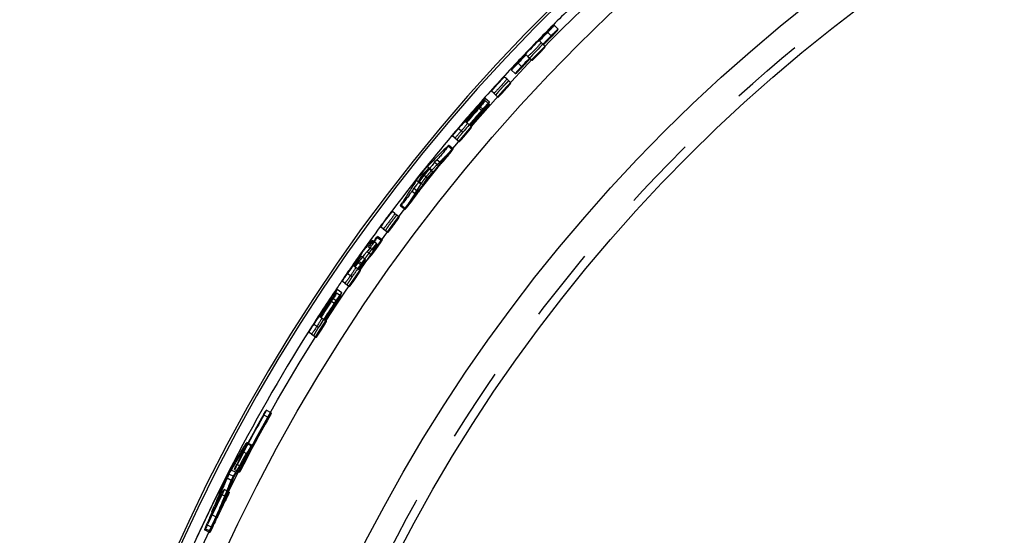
# Model space of a CAD drawing. Header units: millimetres. Extents: x 337 to 663, y 333 to 667.
# Tile 3 of 6: x 342 to 429, y 561 to 607. Entities that reach past the tile are written whole.
import ezdxf

# ---------------------------------------------------------------- set-up
doc = ezdxf.new("R2010")
doc.units = ezdxf.units.MM
doc.header["$LTSCALE"] = 65.185185
doc.linetypes.add('HIDDEN', pattern=[0.2, 0.1, -0.1])
doc.layers.add('KONST.EL_MIT_GEO', color=7, linetype='CONTINUOUS')

msp = doc.modelspace()

# ---------------------------------------------------------------- linework, layer by layer
at = {"layer": 'KONST.EL_MIT_GEO', "color": 8, "linetype": 'HIDDEN'}
for p, q in [((389.349, 605.962), (388.997, 606.313)), ((388.43, 605.689), (388.785, 605.339)), ((387.863, 604.801), (388.22, 604.454)), ((386.689, 603.58), (387.049, 603.237)), ((385.823, 602.979), (386.186, 602.638)), ((385.221, 602.389), (385.586, 602.049)), ((384.827, 601.591), (385.194, 601.253)), ((383.687, 600.337), (384.058, 600.004)), ((382.399, 599.215), (382.774, 598.885)), ((383.302, 599.539), (382.929, 599.871)), ((383.309, 599.356), (382.936, 599.688)), ((382.407, 599.032), (382.781, 598.702)), ((381.239, 597.801), (381.199, 597.835)), ((381.363, 597.694), (381.741, 597.369)), ((380.814, 597.049), (380.971, 596.915)), ((379.664, 595.708), (380.048, 595.389)), ((380.105, 595.434), (379.721, 595.753)), ((380.265, 596.404), (380.647, 596.082)), ((380.048, 595.389), (379.847, 595.19)), ((378.486, 594.274), (378.874, 593.96)), ((378.702, 594.492), (379.09, 594.177)), ((378.874, 593.96), (379.09, 594.177)), ((377.454, 593.222), (377.845, 592.911)), ((377.791, 593.568), (377.622, 593.395)), ((377.96, 593.74), (377.791, 593.568)), ((378.018, 593.694), (378.35, 593.428)), ((378.053, 593.736), (378.245, 593.582)), ((378.444, 593.784), (378.245, 593.582)), ((377.088, 592.522), (377.28, 592.37)), ((377.122, 592.565), (377.454, 592.303)), ((377.28, 592.37), (377.128, 592.131)), ((376.497, 591.72), (376.891, 591.413)), ((376.66, 591.98), (377.054, 591.672)), ((376.824, 591.652), (376.673, 591.411)), ((376.976, 591.891), (376.824, 591.652)), ((376.891, 591.413), (377.054, 591.672)), ((377.128, 592.131), (376.976, 591.891)), ((375.527, 590.509), (375.925, 590.207)), ((376.223, 590.689), (375.925, 590.207)), ((374.985, 589.768), (375.384, 589.468)), ((375.496, 590.444), (375.894, 590.141)), ((373.973, 588.409), (374.376, 588.113)), ((373.4, 587.096), (372.995, 587.388)), ((373.291, 587.53), (373.414, 587.67)), ((373.414, 587.67), (373.818, 587.376)), ((373.877, 587.431), (373.473, 587.724)), ((372.543, 586.405), (372.95, 586.116)), ((372.788, 586.747), (373.083, 586.536)), ((373.164, 586.629), (373.083, 586.536)), ((371.583, 585.575), (371.686, 585.502)), ((371.747, 585.46), (372.095, 585.216)), ((371.81, 585.55), (372.219, 585.263)), ((372.416, 585.718), (372.091, 585.947)), ((371.418, 585.117), (371.375, 585.147)), ((371.552, 585.024), (371.962, 584.739)), ((370.592, 583.628), (371.006, 583.347)), ((371.101, 584.306), (371.243, 584.209)), ((370.267, 582.48), (369.852, 582.757)), ((370.319, 582.784), (369.905, 583.063)), ((369.417, 582.036), (369.834, 581.76)), ((369.468, 582.341), (369.884, 582.065)), ((368.428, 580.657), (368.384, 580.685)), ((368.565, 580.568), (368.985, 580.297)), ((368.139, 579.835), (368.284, 579.743)), ((367.654, 579.14), (368.077, 578.874)), ((364.118, 572.208), (363.684, 572.452)), ((363.898, 571.77), (363.425, 572.034)), ((361.77, 569.281), (361.927, 569.538)), ((362.366, 569.303), (361.927, 569.538)), ((362.42, 569.376), (361.981, 569.612)), ((362.054, 568.791), (362.21, 569.047)), ((362.21, 569.047), (362.366, 569.303)), ((361.434, 567.761), (361.588, 568.019)), ((362.019, 568.594), (361.578, 568.827)), ((361.588, 568.019), (361.898, 568.534)), ((361.898, 568.534), (362.054, 568.791)), ((360.974, 566.986), (360.595, 567.18)), ((360.878, 567.237), (361.32, 567.01)), ((361.563, 567.435), (361.083, 567.684)), ((360.609, 566.27), (360.23, 566.463)), ((360.834, 566.606), (360.391, 566.832)), ((360.395, 565.776), (360.609, 566.27)), ((360.427, 565.247), (359.982, 565.469)), ((360.229, 564.799), (359.744, 565.039)), ((359.042, 563.658), (358.879, 563.26)), ((359.207, 564.057), (359.042, 563.658)), ((359.327, 563.045), (358.879, 563.26)), ((359.262, 563.076), (359.351, 563.294)), ((358.266, 561.914), (358.716, 561.704)), ((358.745, 561.797), (358.295, 562.007)), ((358.944, 562.139), (358.495, 562.351)), ((358.745, 561.797), (358.945, 562.296))]:
    msp.add_line(p, q, dxfattribs=at)
at = {"layer": 'KONST.EL_MIT_GEO', "color": 7, "linetype": 'Continuous'}
for p, q in [((388.378, 605.741), (388.43, 605.689)), ((387.863, 604.801), (387.708, 604.951)), ((386.689, 603.58), (386.532, 603.729)), ((385.769, 603.03), (385.823, 602.979)), ((384.827, 601.591), (384.641, 601.762)), ((383.687, 600.337), (383.499, 600.507)), ((382.343, 599.264), (382.399, 599.215)), ((382.351, 599.081), (382.407, 599.032)), ((381.363, 597.694), (381.239, 597.801)), ((380.265, 596.404), (380.072, 596.566)), ((380.591, 597.238), (380.814, 597.049)), ((379.462, 595.508), (379.664, 595.708)), ((378.656, 594.705), (378.857, 594.906)), ((377.855, 593.895), (378.055, 594.098)), ((378.702, 594.492), (378.486, 594.274)), ((377.538, 593.308), (377.454, 593.222)), ((377.622, 593.395), (377.538, 593.308)), ((377.855, 593.895), (378.053, 593.736)), ((377.96, 593.74), (378.018, 593.694)), ((376.735, 592.439), (376.888, 592.68)), ((376.888, 592.68), (377.088, 592.522)), ((377.062, 592.612), (377.122, 592.565)), ((376.66, 591.98), (376.497, 591.72)), ((375.527, 590.509), (375.677, 590.752)), ((374.985, 589.768), (374.782, 589.92)), ((373.973, 588.409), (373.77, 588.559)), ((372.543, 586.405), (372.298, 586.121)), ((372.677, 586.826), (372.788, 586.747)), ((371.686, 585.502), (371.747, 585.46)), ((372.091, 585.947), (372.008, 586.006)), ((370.831, 584.491), (371.101, 584.306)), ((371.418, 585.117), (371.552, 585.024)), ((370.592, 583.628), (370.383, 583.77)), ((369.356, 582.076), (369.417, 582.036)), ((369.406, 582.382), (369.468, 582.341)), ((368.428, 580.657), (368.565, 580.568)), ((367.654, 579.14), (367.44, 579.275)), ((367.863, 580.011), (368.139, 579.835)), ((361.458, 568.766), (361.77, 569.281)), ((360.838, 567.732), (360.992, 567.991)), ((360.992, 567.991), (361.302, 568.508)), ((361.312, 568.385), (361.179, 568.164)), ((361.302, 568.508), (361.458, 568.766)), ((361.578, 568.827), (361.312, 568.385)), ((360.652, 567.277), (360.522, 567.055)), ((360.531, 567.213), (360.838, 567.732)), ((360.595, 567.18), (360.531, 567.213)), ((359.951, 565.999), (360.165, 566.495)), ((360.23, 566.463), (360.165, 566.495)), ((360.522, 567.055), (360.391, 566.832)), ((359.877, 565.645), (359.708, 565.249)), ((359.738, 565.503), (359.763, 565.563)), ((359.763, 565.563), (359.951, 565.999)), ((359.54, 564.852), (359.373, 564.454)), ((359.708, 565.249), (359.54, 564.852)), ((358.903, 563.509), (359.109, 564.008)), ((359.373, 564.454), (359.207, 564.057)), ((358.295, 562.007), (358.496, 562.508))]:
    msp.add_line(p, q, dxfattribs=at)
for radius in [155.998, 154, 143.25, 140.25]:
    msp.add_circle((500, 495.7), radius, dxfattribs=at)
at = {"layer": 'KONST.EL_MIT_GEO', "color": 8, "linetype": 'HIDDEN'}
msp.add_circle((500, 495.7), 141, dxfattribs=at)
at = {"layer": 'KONST.EL_MIT_GEO', "color": 7, "linetype": 'Continuous'}
for centre, radius, start, end in [((500, 495.7), 158, 93.06345, 86.93794), ((500, 495.7), 157.789, 94.36162, 85.63838), ((500, 495.7), 156.79, 153.0014, 85.62453), ((500, 495.7), 156.79, 133.86713, 135.40953), ((500, 495.7), 156.743, 135.40884, 136.78401), ((500, 495.7), 156.669, 135.40883, 135.78623), ((373.12, 620.782), 21.5, 315.40886, 315.751), ((500, 495.7), 156.669, 136.4066, 136.784), ((500, 495.7), 156.79, 136.78369, 138.64528), ((370.475, 617.398), 21.058, 316.11395, 316.7895), ((389.036, 596.259), 6.989, 139.90094, 140.66855), ((500, 495.7), 156.743, 138.64513, 139.62412), ((500, 495.7), 156.669, 138.64512, 139.31393), ((394.263, 588.781), 15.873, 137.36074, 138.67058), ((366.261, 613.42), 21.5, 318.64515, 318.98728), ((390.041, 592.677), 10.128, 136.17526, 137.39457), ((500, 495.7), 156.617, 138.69355, 139.31392), ((500, 495.7), 156.543, 138.69355, 139.31392), ((366.285, 613.199), 21.462, 318.69357, 319.03595), ((500, 495.7), 156.79, 139.93215, 143.04242), ((393.261, 586.465), 16.631, 139.62517, 140.01575), ((489.046, 484.775), 155.79, 134.70105, 135.01502), ((500, 495.7), 156.469, 140.95043, 142.02423), ((489.126, 484.695), 155.903, 135.11966, 135.43352), ((500, 495.7), 156.543, 141.22341, 141.75126), ((389.375, 583.734), 15.365, 139.78832, 142.72642), ((508.272, 508.774), 155.89, 147.5412, 147.95969), ((508.188, 508.827), 155.791, 147.9597, 148.27367), ((366.368, 598.714), 12.311, 323.35667, 324.36638), ((500, 495.7), 156.79, 143.66146, 144.79438), ((490.407, 484.686), 155.862, 138.71236, 139.05559), ((398.571, 566.803), 32.874, 143.24019, 144.17231), ((393.266, 570.76), 26.256, 142.68227, 143.22997), ((388.644, 574.286), 20.443, 142.05281, 142.68876), ((368.941, 589.418), 4.696, 320.86217, 321.7907), ((500, 495.7), 156.743, 145.01326, 145.49509), ((500, 495.7), 156.669, 145.01325, 145.1849), ((500, 495.7), 156.617, 145.01326, 145.1849), ((500, 495.7), 156.543, 144.97294, 145.1849), ((403.284, 563.387), 38.694, 144.57546, 145.01229), ((381.027, 578.964), 11.454, 144.47914, 145.01064), ((359.562, 593.988), 14.799, 325.01258, 325.43578), ((402.928, 563.642), 38.257, 144.15454, 144.57817), ((490.522, 484.586), 155.84, 139.34298, 139.61913), ((384.536, 575.071), 16.631, 145.49613, 145.88671), ((500, 495.7), 156.79, 145.80687, 146.22136), ((500, 495.7), 156.743, 146.42565, 147.45962), ((500, 495.7), 156.669, 146.42566, 147.14943), ((500, 495.7), 156.617, 146.52906, 147.14943), ((500, 495.7), 156.543, 146.52906, 147.14944), ((383.458, 573.055), 16.865, 145.99135, 146.4248), ((351.514, 593.872), 21.462, 326.52907, 326.87144), ((351.555, 594.231), 21.5, 326.42566, 326.76779), ((500, 495.7), 156.79, 147.76723, 152.92057), ((381.883, 571.066), 16.631, 147.46066, 147.85123), ((500, 495.7), 156.459, 150.7983, 152.60773), ((500, 495.7), 156.416, 150.79831, 152.60773), ((353.027, 577.846), 11.956, 330.79773, 331.22268), ((358.665, 570.586), 3.403, 328.86699, 329.90478), ((495.335, 487.84), 156.364, 149.08951, 149.4675), ((363.249, 565.617), 3.152, 149.56612, 150.52832), ((351.492, 572.654), 10.846, 331.73545, 332.60833), ((503.635, 504.086), 156.384, 156.34465, 156.81859), ((503.547, 504.124), 156.36, 156.88681, 157.48077), ((500, 495.7), 156.416, 153.69338, 154.77904), ((500, 495.7), 156.459, 153.69337, 154.41795), ((349.066, 570.318), 11.956, 333.6928, 334.11775), ((503.444, 504.166), 156.249, 157.67882, 158.07494)]:
    msp.add_arc(centre, radius, start, end, dxfattribs=at)
at = {"layer": 'KONST.EL_MIT_GEO', "color": 8, "linetype": 'HIDDEN'}
for centre, radius, start, end in [((500, 495.7), 156.79, 152.92057, 85.62453), ((500, 495.7), 156.79, 135.40953, 136.78369), ((500.133, 495.604), 156.408, 135.41778, 136.79152), ((500.133, 495.604), 156.334, 135.41778, 135.79479), ((400.592, 593.703), 16.651, 134.88711, 135.41651), ((398.387, 591.178), 16.813, 136.79223, 137.31332), ((500.133, 495.604), 156.334, 136.41452, 136.79152), ((395.463, 590.795), 14.925, 136.14336, 137.77761), ((500, 495.7), 156.79, 138.64528, 139.93215), ((500.133, 495.604), 156.408, 138.65071, 139.62868), ((500.133, 495.604), 156.334, 138.65071, 139.31882), ((500.133, 495.604), 156.281, 138.69909, 139.31882), ((500.133, 495.604), 156.207, 138.69909, 139.31882), ((395.218, 587.933), 16.651, 138.12005, 138.64944), ((395.215, 587.778), 16.625, 138.16824, 138.69781), ((489.163, 484.672), 155.449, 134.68678, 135.00045), ((500.133, 495.604), 156.133, 140.95362, 142.0263), ((489.233, 484.602), 155.548, 135.00046, 135.41855), ((508.377, 508.707), 155.832, 147.15653, 147.42303), ((500.133, 495.604), 156.207, 141.22631, 141.75361), ((489.321, 484.515), 155.489, 135.53656, 135.8028), ((508.51, 508.629), 155.489, 147.17712, 147.44336), ((389.711, 583.455), 15.302, 141.69348, 142.61901), ((508.345, 508.734), 155.477, 147.87494, 148.18858), ((500, 495.7), 156.79, 143.04242, 143.66146), ((386.611, 580.044), 14.925, 143.29474, 144.929), ((386.629, 580.067), 14.925, 141.77348, 143.40773), ((490.513, 484.593), 155.506, 138.62667, 138.99244), ((397.057, 567.934), 30.485, 143.19176, 143.69167), ((393.281, 570.763), 25.766, 142.63435, 143.1963), ((359.911, 595.125), 15.226, 326.9755, 327.70293), ((388.63, 574.317), 19.914, 141.99155, 142.64104), ((385.77, 576.547), 16.286, 141.7974, 141.97618), ((500, 495.7), 156.79, 144.79438, 145.80687), ((500.133, 495.604), 156.408, 145.0122, 145.49353), ((403.211, 563.438), 38.107, 144.8477, 145.01194), ((403.698, 563.095), 38.702, 144.56767, 144.84777), ((361.74, 592.479), 12.649, 324.95181, 326.31683), ((403.106, 563.518), 37.974, 144.12169, 144.56991), ((490.626, 484.495), 155.481, 139.18727, 139.60112), ((366.189, 589.508), 7.299, 326.35658, 327.0348), ((400.405, 565.474), 34.639, 143.69094, 144.12422), ((500.133, 495.604), 156.334, 145.0122, 145.18366), ((500.133, 495.604), 156.281, 145.0122, 145.18366), ((500.133, 495.604), 156.207, 144.97192, 145.18366), ((500, 495.7), 156.79, 146.22136, 147.76723), ((500.133, 495.604), 156.408, 146.42312, 147.45601), ((500.133, 495.604), 156.334, 146.42312, 147.14614), ((383.64, 572.631), 16.625, 145.99556, 146.52514), ((383.695, 572.896), 16.651, 145.89246, 146.42185), ((500.133, 495.604), 156.281, 146.52641, 147.14614), ((500.133, 495.604), 156.207, 146.52641, 147.14614), ((500.133, 495.604), 156.124, 150.79121, 152.59875), ((500.133, 495.604), 156.081, 150.79121, 152.59875), ((372.154, 567.154), 9.502, 149.83107, 150.78965), ((495.453, 487.742), 156.018, 148.78692, 149.63658), ((495.467, 487.734), 156.107, 149.1596, 149.4904), ((370.657, 562.721), 10.286, 152.59904, 153.09254), ((503.707, 504.026), 155.977, 156.34582, 157.76648), ((366.142, 564.005), 5.966, 150.51432, 151.68486), ((363.659, 565.407), 3.115, 149.54473, 150.49535), ((503.712, 504.024), 156.055, 156.6898, 157.2831), ((500.133, 495.604), 156.081, 153.68328, 154.76781), ((500.133, 495.604), 156.124, 153.68328, 154.40711), ((368.707, 560.606), 9.502, 152.72314, 153.68172), ((503.639, 504.054), 155.975, 157.28312, 157.67875), ((503.574, 504.081), 155.906, 157.76514, 158.07447)]:
    msp.add_arc(centre, radius, start, end, dxfattribs=at)
at = {"layer": 'KONST.EL_MIT_GEO', "color": 7, "linetype": 'Continuous'}
for points, knots in [([(388.378, 605.741), (388.415, 605.778), (388.551, 605.915), (388.689, 606.049), (388.791, 606.145)], [0, 0, 0, 0, 0.272197, 1, 1, 1, 1]), ([(388.997, 606.314), (389, 606.31), (388.985, 606.291), (388.955, 606.243), (388.854, 606.133), (388.708, 605.974), (388.587, 605.849), (388.52, 605.78)], [0, 0, 0, 0, 0.020265, 0.073339, 0.277489, 0.60148, 1, 1, 1, 1]), ([(388.791, 606.145), (388.819, 606.17), (388.866, 606.213), (388.932, 606.273), (388.967, 606.295), (388.993, 606.318), (388.997, 606.314)], [0, 0, 0, 0, 0.421148, 0.735864, 0.93095, 1, 1, 1, 1]), ([(387.863, 604.801), (387.868, 604.797), (387.846, 604.772), (387.826, 604.738), (387.771, 604.676), (387.673, 604.563), (387.513, 604.389), (387.301, 604.166), (387.087, 603.946), (386.919, 603.779), (386.81, 603.677), (386.75, 603.62), (386.717, 603.599), (386.693, 603.576), (386.689, 603.58)], [0, 0, 0, 0, 0.010632, 0.039416, 0.085563, 0.147365, 0.309082, 0.500049, 0.691004, 0.852691, 0.914452, 0.960567, 0.989356, 1, 1, 1, 1]), ([(385.221, 602.388), (385.217, 602.392), (385.236, 602.417), (385.255, 602.449), (385.305, 602.511), (385.4, 602.626), (385.559, 602.803), (385.694, 602.951), (385.769, 603.03)], [0, 0, 0, 0, 0.020595, 0.075355, 0.164099, 0.286506, 0.613819, 1, 1, 1, 1]), ([(385.652, 602.799), (385.631, 602.778), (385.555, 602.699), (385.477, 602.62), (385.421, 602.564)], [0, 0, 0, 0, 0.273108, 1, 1, 1, 1]), ([(384.337, 601.478), (384.377, 601.519), (384.446, 601.588), (384.542, 601.689), (384.596, 601.725), (384.633, 601.769), (384.641, 601.762)], [0, 0, 0, 0, 0.412192, 0.727577, 0.927552, 1, 1, 1, 1]), ([(385.265, 602.418), (385.255, 602.409), (385.244, 602.402), (385.224, 602.385), (385.221, 602.388)], [0, 0, 0, 0, 0.735106, 1, 1, 1, 1]), ([(385.421, 602.564), (385.405, 602.548), (385.354, 602.499), (385.302, 602.449), (385.265, 602.418)], [0, 0, 0, 0, 0.313446, 1, 1, 1, 1]), ([(384.827, 601.591), (384.832, 601.587), (384.811, 601.561), (384.791, 601.527), (384.739, 601.463), (384.644, 601.347), (384.488, 601.169), (384.284, 600.94), (384.075, 600.714), (383.912, 600.543), (383.806, 600.437), (383.747, 600.379), (383.715, 600.357), (383.692, 600.333), (383.687, 600.337)], [0, 0, 0, 0, 0.010632, 0.039416, 0.085563, 0.147366, 0.309083, 0.500049, 0.691005, 0.852691, 0.914452, 0.960567, 0.989356, 1, 1, 1, 1]), ([(383.689, 600.761), (383.737, 600.817), (383.947, 601.061), (384.165, 601.299), (384.337, 601.478)], [0, 0, 0, 0, 0.229796, 1, 1, 1, 1]), ([(383.499, 600.507), (383.495, 600.51), (383.513, 600.533), (383.544, 600.588), (383.595, 600.646), (383.63, 600.689)], [0, 0, 0, 0, 0.072411, 0.267145, 1, 1, 1, 1]), ([(382.351, 599.081), (382.386, 599.12), (382.514, 599.264), (382.644, 599.406), (382.741, 599.507)], [0, 0, 0, 0, 0.272221, 1, 1, 1, 1]), ([(382.93, 599.871), (382.933, 599.868), (382.919, 599.847), (382.891, 599.798), (382.797, 599.682), (382.66, 599.515), (382.546, 599.383), (382.484, 599.311)], [0, 0, 0, 0, 0.020265, 0.07334, 0.277492, 0.601482, 1, 1, 1, 1]), ([(382.936, 599.688), (382.94, 599.685), (382.926, 599.664), (382.898, 599.615), (382.804, 599.499), (382.667, 599.332), (382.553, 599.2), (382.491, 599.128)], [0, 0, 0, 0, 0.020257, 0.073299, 0.277364, 0.601351, 1, 1, 1, 1]), ([(382.734, 599.69), (382.76, 599.717), (382.805, 599.763), (382.867, 599.826), (382.9, 599.85), (382.925, 599.875), (382.93, 599.871)], [0, 0, 0, 0, 0.421148, 0.735865, 0.930951, 1, 1, 1, 1]), ([(382.741, 599.507), (382.767, 599.534), (382.811, 599.58), (382.874, 599.643), (382.907, 599.667), (382.932, 599.692), (382.936, 599.688)], [0, 0, 0, 0, 0.421213, 0.735916, 0.930962, 1, 1, 1, 1]), ([(381.363, 597.694), (381.367, 597.69), (381.347, 597.664), (381.329, 597.629), (381.279, 597.564), (381.188, 597.445), (381.038, 597.261), (380.841, 597.026), (380.64, 596.793), (380.483, 596.616), (380.38, 596.507), (380.324, 596.447), (380.292, 596.424), (380.27, 596.4), (380.265, 596.404)], [0, 0, 0, 0, 0.010633, 0.039417, 0.085564, 0.147367, 0.309084, 0.50005, 0.691005, 0.852691, 0.914452, 0.960567, 0.989356, 1, 1, 1, 1]), ([(380.072, 596.566), (380.065, 596.572), (380.094, 596.606), (380.117, 596.652), (380.185, 596.738), (380.232, 596.8), (380.261, 596.837)], [0, 0, 0, 0, 0.072432, 0.269965, 0.583225, 1, 1, 1, 1]), ([(380.261, 596.837), (380.28, 596.861), (380.365, 596.967), (380.451, 597.071), (380.518, 597.152)], [0, 0, 0, 0, 0.227278, 1, 1, 1, 1]), ([(379.721, 595.753), (379.726, 595.749), (379.707, 595.723), (379.689, 595.689), (379.64, 595.622), (379.605, 595.574), (379.584, 595.546)], [0, 0, 0, 0, 0.071245, 0.264372, 0.577695, 1, 1, 1, 1]), ([(379.664, 595.708), (379.677, 595.721), (379.692, 595.731), (379.716, 595.757), (379.721, 595.753)], [0, 0, 0, 0, 0.734061, 1, 1, 1, 1]), ([(379.227, 595.098), (379.194, 595.057), (379.07, 594.908), (378.945, 594.76), (378.851, 594.654)], [0, 0, 0, 0, 0.271101, 1, 1, 1, 1]), ([(379.584, 595.546), (379.559, 595.514), (379.442, 595.363), (379.322, 595.214), (379.227, 595.098)], [0, 0, 0, 0, 0.214637, 1, 1, 1, 1]), ([(377.641, 593.654), (377.659, 593.675), (377.721, 593.747), (377.784, 593.819), (377.829, 593.868)], [0, 0, 0, 0, 0.293669, 1, 1, 1, 1]), ([(377.829, 593.868), (377.834, 593.872), (377.842, 593.882), (377.851, 593.891), (377.855, 593.895)], [0, 0, 0, 0, 0.527121, 1, 1, 1, 1]), ([(376.888, 592.68), (376.902, 592.702), (376.986, 592.824), (377.075, 592.943), (377.148, 593.04)], [0, 0, 0, 0, 0.176525, 1, 1, 1, 1]), ([(376.246, 591.366), (376.165, 591.256), (376.002, 591.044), (375.803, 590.788), (375.661, 590.619), (375.581, 590.519), (375.534, 590.48), (375.504, 590.439), (375.496, 590.444)], [0, 0, 0, 0, 0.344719, 0.675606, 0.810252, 0.912954, 0.977002, 1, 1, 1, 1]), ([(376.497, 591.72), (376.492, 591.712), (376.481, 591.696), (376.47, 591.679), (376.464, 591.671)], [0, 0, 0, 0, 0.463947, 1, 1, 1, 1]), ([(375.496, 590.444), (375.491, 590.448), (375.512, 590.478), (375.518, 590.494), (375.527, 590.509)], [0, 0, 0, 0, 0.26615, 1, 1, 1, 1]), ([(374.985, 589.768), (374.989, 589.764), (374.971, 589.737), (374.955, 589.701), (374.909, 589.633), (374.826, 589.508), (374.689, 589.315), (374.507, 589.067), (374.322, 588.822), (374.177, 588.635), (374.081, 588.52), (374.029, 588.456), (373.999, 588.43), (373.978, 588.405), (373.973, 588.409)], [0, 0, 0, 0, 0.010633, 0.039417, 0.085565, 0.147368, 0.309086, 0.500051, 0.691006, 0.852692, 0.914453, 0.960568, 0.989357, 1, 1, 1, 1]), ([(374.508, 589.607), (374.543, 589.652), (374.606, 589.728), (374.691, 589.837), (374.742, 589.878), (374.774, 589.926), (374.782, 589.92)], [0, 0, 0, 0, 0.412193, 0.727578, 0.927553, 1, 1, 1, 1]), ([(373.783, 588.594), (373.79, 588.608), (373.837, 588.688), (373.89, 588.766), (373.934, 588.83)], [0, 0, 0, 0, 0.164498, 1, 1, 1, 1]), ([(373.934, 588.83), (373.976, 588.891), (374.161, 589.155), (374.354, 589.413), (374.508, 589.607)], [0, 0, 0, 0, 0.229796, 1, 1, 1, 1]), ([(373.77, 588.559), (373.767, 588.561), (373.774, 588.577), (373.778, 588.586), (373.783, 588.594)], [0, 0, 0, 0, 0.278384, 1, 1, 1, 1]), ([(372.524, 586.857), (372.556, 586.898), (372.664, 587.035), (372.774, 587.17), (372.854, 587.261)], [0, 0, 0, 0, 0.302444, 1, 1, 1, 1]), ([(372.995, 587.388), (373.004, 587.382), (372.978, 587.331), (372.949, 587.264), (372.872, 587.136), (372.815, 587.044), (372.781, 586.989)], [0, 0, 0, 0, 0.0734, 0.265436, 0.576975, 1, 1, 1, 1]), ([(372.854, 587.261), (372.867, 587.275), (372.904, 587.316), (372.942, 587.357), (372.971, 587.379)], [0, 0, 0, 0, 0.338338, 1, 1, 1, 1]), ([(373.356, 587.52), (373.329, 587.479), (373.199, 587.286), (373.065, 587.097), (372.957, 586.948)], [0, 0, 0, 0, 0.211626, 1, 1, 1, 1]), ([(372.971, 587.379), (372.976, 587.383), (372.983, 587.388), (372.993, 587.39), (372.995, 587.388)], [0, 0, 0, 0, 0.669803, 1, 1, 1, 1]), ([(373.473, 587.724), (373.477, 587.721), (373.462, 587.695), (373.435, 587.635), (373.388, 587.568), (373.356, 587.52)], [0, 0, 0, 0, 0.0715, 0.264305, 1, 1, 1, 1]), ([(373.414, 587.67), (373.427, 587.685), (373.442, 587.697), (373.467, 587.729), (373.473, 587.724)], [0, 0, 0, 0, 0.735218, 1, 1, 1, 1]), ([(372.957, 586.948), (372.927, 586.907), (372.82, 586.761), (372.712, 586.616), (372.631, 586.513)], [0, 0, 0, 0, 0.2809, 1, 1, 1, 1]), ([(372.007, 586.006), (371.996, 586.01), (371.964, 585.95), (371.902, 585.895), (371.811, 585.762), (371.742, 585.671), (371.705, 585.619)], [0, 0, 0, 0, 0.074999, 0.28599, 0.609382, 1, 1, 1, 1]), ([(371.749, 585.592), (371.786, 585.646), (371.848, 585.741), (371.945, 585.877), (371.97, 585.943), (372.018, 586.001), (372.007, 586.006)], [0, 0, 0, 0, 0.401933, 0.724468, 0.929951, 1, 1, 1, 1]), ([(371.552, 585.024), (371.557, 585.02), (371.54, 584.992), (371.525, 584.956), (371.482, 584.886), (371.404, 584.758), (371.274, 584.56), (371.102, 584.306), (370.925, 584.054), (370.788, 583.862), (370.696, 583.743), (370.646, 583.677), (370.617, 583.651), (370.597, 583.624), (370.592, 583.628)], [0, 0, 0, 0, 0.010633, 0.039417, 0.085565, 0.147368, 0.309087, 0.500052, 0.691007, 0.852692, 0.914453, 0.960568, 0.989357, 1, 1, 1, 1]), ([(370.383, 583.77), (370.377, 583.775), (370.402, 583.812), (370.42, 583.86), (370.479, 583.952), (370.519, 584.019), (370.544, 584.058)], [0, 0, 0, 0, 0.072434, 0.269968, 0.583227, 1, 1, 1, 1]), ([(370.544, 584.058), (370.56, 584.084), (370.634, 584.198), (370.709, 584.311), (370.767, 584.398)], [0, 0, 0, 0, 0.227278, 1, 1, 1, 1]), ([(369.477, 582.488), (369.527, 582.562), (369.592, 582.657), (369.659, 582.751), (369.674, 582.773)], [0, 0, 0, 0, 0.767696, 1, 1, 1, 1]), ([(369.853, 582.758), (369.856, 582.755), (369.845, 582.733), (369.825, 582.68), (369.747, 582.553), (369.635, 582.369), (369.54, 582.222), (369.488, 582.143)], [0, 0, 0, 0, 0.020258, 0.073301, 0.277368, 0.601353, 1, 1, 1, 1]), ([(369.905, 583.063), (369.909, 583.06), (369.898, 583.038), (369.877, 582.986), (369.799, 582.858), (369.686, 582.674), (369.591, 582.528), (369.539, 582.448)], [0, 0, 0, 0, 0.020266, 0.073342, 0.277495, 0.601485, 1, 1, 1, 1]), ([(369.623, 582.468), (369.653, 582.51), (369.705, 582.58), (369.776, 582.681), (369.818, 582.721), (369.845, 582.763), (369.853, 582.758)], [0, 0, 0, 0, 0.415459, 0.731918, 0.930494, 1, 1, 1, 1]), ([(369.674, 582.773), (369.704, 582.815), (369.757, 582.886), (369.828, 582.987), (369.87, 583.026), (369.898, 583.068), (369.905, 583.063)], [0, 0, 0, 0, 0.415376, 0.731846, 0.930474, 1, 1, 1, 1]), ([(369.356, 582.076), (369.379, 582.111), (369.466, 582.242), (369.556, 582.373), (369.623, 582.468)], [0, 0, 0, 0, 0.262996, 1, 1, 1, 1]), ([(368.565, 580.568), (368.571, 580.565), (368.554, 580.536), (368.541, 580.499), (368.5, 580.428), (368.426, 580.297), (368.303, 580.095), (368.14, 579.835), (367.972, 579.577), (367.841, 579.38), (367.754, 579.259), (367.706, 579.191), (367.678, 579.163), (367.659, 579.137), (367.654, 579.14)], [0, 0, 0, 0, 0.010633, 0.039418, 0.085566, 0.147369, 0.309087, 0.500053, 0.691008, 0.852693, 0.914454, 0.960568, 0.989357, 1, 1, 1, 1]), ([(367.44, 579.275), (367.433, 579.279), (367.457, 579.317), (367.474, 579.366), (367.53, 579.46), (367.568, 579.529), (367.591, 579.568)], [0, 0, 0, 0, 0.072434, 0.269968, 0.583227, 1, 1, 1, 1]), ([(367.591, 579.568), (367.607, 579.595), (367.676, 579.711), (367.747, 579.827), (367.803, 579.916)], [0, 0, 0, 0, 0.227278, 1, 1, 1, 1]), ([(363.425, 572.034), (363.456, 572.088), (363.513, 572.185), (363.589, 572.327), (363.647, 572.389), (363.672, 572.456), (363.684, 572.452)], [0, 0, 0, 0, 0.377285, 0.702733, 0.921805, 1, 1, 1, 1]), ([(363.684, 572.452), (363.693, 572.449), (363.658, 572.397), (363.643, 572.341), (363.575, 572.221), (363.532, 572.138), (363.506, 572.091)], [0, 0, 0, 0, 0.06999, 0.275621, 0.598195, 1, 1, 1, 1]), ([(361.873, 569.369), (361.808, 569.24), (361.722, 569.077), (361.63, 568.915), (361.61, 568.88)], [0, 0, 0, 0, 0.777784, 1, 1, 1, 1]), ([(361.981, 569.612), (361.986, 569.609), (361.969, 569.578), (361.958, 569.539), (361.918, 569.459), (361.89, 569.402), (361.873, 569.369)], [0, 0, 0, 0, 0.068283, 0.261425, 0.57704, 1, 1, 1, 1]), ([(361.927, 569.538), (361.939, 569.558), (361.955, 569.572), (361.974, 569.615), (361.981, 569.612)], [0, 0, 0, 0, 0.74827, 1, 1, 1, 1]), ([(360.165, 566.495), (360.187, 566.544), (360.293, 566.772), (360.407, 566.995), (360.505, 567.167)], [0, 0, 0, 0, 0.21287, 1, 1, 1, 1]), ([(360.878, 567.238), (360.875, 567.238), (360.88, 567.255), (360.882, 567.262), (360.885, 567.269)], [0, 0, 0, 0, 0.259756, 1, 1, 1, 1]), ([(361.044, 567.518), (361.011, 567.455), (360.957, 567.364), (360.907, 567.267), (360.883, 567.241)], [0, 0, 0, 0, 0.668209, 1, 1, 1, 1]), ([(360.885, 567.269), (360.893, 567.292), (360.955, 567.432), (361.024, 567.569), (361.083, 567.684)], [0, 0, 0, 0, 0.156149, 1, 1, 1, 1]), ([(359.744, 565.039), (359.772, 565.094), (359.824, 565.194), (359.893, 565.339), (359.948, 565.404), (359.969, 565.472), (359.982, 565.469)], [0, 0, 0, 0, 0.377287, 0.702736, 0.921806, 1, 1, 1, 1]), ([(359.982, 565.469), (359.991, 565.467), (359.958, 565.413), (359.946, 565.356), (359.885, 565.233), (359.846, 565.148), (359.822, 565.099)], [0, 0, 0, 0, 0.06999, 0.275621, 0.598194, 1, 1, 1, 1]), ([(358.266, 561.914), (358.259, 561.918), (358.284, 561.962), (358.286, 561.985), (358.295, 562.007)], [0, 0, 0, 0, 0.261446, 1, 1, 1, 1]), ([(358.495, 562.351), (358.468, 562.294), (358.417, 562.194), (358.351, 562.043), (358.3, 561.982), (358.278, 561.909), (358.266, 561.914)], [0, 0, 0, 0, 0.37981, 0.706088, 0.924574, 1, 1, 1, 1])]:
    msp.add_open_spline(points, degree=3, knots=knots, dxfattribs=at)
at = {"layer": 'KONST.EL_MIT_GEO', "color": 8, "linetype": 'HIDDEN'}
for points, knots in [([(388.785, 605.339), (388.861, 605.417), (389, 605.56), (389.163, 605.732), (389.261, 605.843), (389.315, 605.904), (389.334, 605.934), (389.354, 605.959), (389.349, 605.962)], [0, 0, 0, 0, 0.386822, 0.713083, 0.836255, 0.926298, 0.980832, 1, 1, 1, 1]), ([(389.349, 605.962), (389.335, 605.972), (389.277, 605.897), (389.179, 605.837), (389.021, 605.675), (388.905, 605.564), (388.841, 605.5)], [0, 0, 0, 0, 0.074573, 0.282936, 0.60527, 1, 1, 1, 1]), ([(387.049, 603.237), (387.054, 603.233), (387.077, 603.255), (387.11, 603.276), (387.17, 603.333), (387.279, 603.435), (387.446, 603.601), (387.66, 603.82), (387.871, 604.043), (388.031, 604.216), (388.129, 604.329), (388.183, 604.391), (388.203, 604.425), (388.224, 604.449), (388.22, 604.454)], [0, 0, 0, 0, 0.010564, 0.039204, 0.085309, 0.147307, 0.308913, 0.5, 0.691087, 0.852693, 0.914691, 0.960796, 0.989436, 1, 1, 1, 1]), ([(385.586, 602.049), (385.591, 602.046), (385.613, 602.067), (385.646, 602.09), (385.704, 602.146), (385.812, 602.25), (385.976, 602.418), (386.113, 602.56), (386.186, 602.638)], [0, 0, 0, 0, 0.021473, 0.07786, 0.169575, 0.2943, 0.619718, 1, 1, 1, 1]), ([(386.028, 602.577), (385.926, 602.466), (385.782, 602.294), (385.622, 602.128), (385.588, 602.061)], [0, 0, 0, 0, 0.668103, 1, 1, 1, 1]), ([(384.058, 600.004), (384.063, 600), (384.086, 600.023), (384.118, 600.045), (384.176, 600.103), (384.282, 600.208), (384.444, 600.38), (384.653, 600.605), (384.857, 600.833), (385.012, 601.011), (385.106, 601.127), (385.159, 601.19), (385.178, 601.224), (385.199, 601.249), (385.194, 601.253)], [0, 0, 0, 0, 0.010564, 0.039204, 0.085309, 0.147307, 0.308913, 0.5, 0.691087, 0.852693, 0.914691, 0.960796, 0.989436, 1, 1, 1, 1]), ([(384.859, 601.297), (384.847, 601.285), (384.793, 601.233), (384.741, 601.179), (384.7, 601.137)], [0, 0, 0, 0, 0.221303, 1, 1, 1, 1]), ([(385.008, 601.425), (385.004, 601.428), (384.985, 601.411), (384.94, 601.38), (384.893, 601.331), (384.859, 601.297)], [0, 0, 0, 0, 0.072448, 0.265716, 1, 1, 1, 1]), ([(384.05, 600.416), (384.028, 600.389), (383.968, 600.315), (383.904, 600.242), (383.874, 600.188)], [0, 0, 0, 0, 0.357151, 1, 1, 1, 1]), ([(384.41, 600.825), (384.377, 600.789), (384.255, 600.654), (384.135, 600.517), (384.05, 600.416)], [0, 0, 0, 0, 0.270421, 1, 1, 1, 1]), ([(382.774, 598.885), (382.845, 598.967), (382.976, 599.118), (383.129, 599.299), (383.221, 599.415), (383.271, 599.479), (383.288, 599.51), (383.307, 599.536), (383.302, 599.539)], [0, 0, 0, 0, 0.386822, 0.713083, 0.836255, 0.926298, 0.980832, 1, 1, 1, 1]), ([(382.781, 598.702), (382.853, 598.784), (382.984, 598.935), (383.136, 599.116), (383.228, 599.233), (383.278, 599.297), (383.295, 599.327), (383.313, 599.354), (383.309, 599.356)], [0, 0, 0, 0, 0.386959, 0.713225, 0.836356, 0.92635, 0.980846, 1, 1, 1, 1]), ([(383.302, 599.539), (383.287, 599.548), (383.233, 599.47), (383.139, 599.404), (382.991, 599.233), (382.881, 599.117), (382.82, 599.049)], [0, 0, 0, 0, 0.074573, 0.282936, 0.60527, 1, 1, 1, 1]), ([(383.309, 599.356), (383.294, 599.365), (383.24, 599.287), (383.146, 599.222), (382.998, 599.051), (382.888, 598.934), (382.828, 598.866)], [0, 0, 0, 0, 0.074531, 0.282815, 0.605144, 1, 1, 1, 1]), ([(380.971, 596.915), (380.854, 596.777), (380.685, 596.56), (380.501, 596.347), (380.458, 596.26)], [0, 0, 0, 0, 0.650371, 1, 1, 1, 1]), ([(380.647, 596.082), (380.652, 596.079), (380.674, 596.102), (380.705, 596.126), (380.762, 596.186), (380.864, 596.294), (381.021, 596.471), (381.221, 596.702), (381.418, 596.938), (381.567, 597.12), (381.657, 597.239), (381.708, 597.305), (381.726, 597.339), (381.746, 597.365), (381.741, 597.369)], [0, 0, 0, 0, 0.010564, 0.039204, 0.085309, 0.147307, 0.308913, 0.5, 0.691087, 0.852693, 0.914691, 0.960796, 0.989436, 1, 1, 1, 1]), ([(379.09, 594.177), (379.181, 594.268), (379.385, 594.508), (379.649, 594.82), (379.857, 595.088), (380.001, 595.259), (380.046, 595.355), (380.118, 595.423), (380.105, 595.434)], [0, 0, 0, 0, 0.23913, 0.584958, 0.749406, 0.882371, 0.968893, 1, 1, 1, 1]), ([(380.105, 595.434), (380.1, 595.438), (380.076, 595.412), (380.061, 595.402), (380.048, 595.389)], [0, 0, 0, 0, 0.267459, 1, 1, 1, 1]), ([(378.209, 593.545), (378.175, 593.508), (378.002, 593.311), (377.836, 593.108), (377.704, 592.94)], [0, 0, 0, 0, 0.188903, 1, 1, 1, 1]), ([(378.245, 593.582), (378.239, 593.576), (378.227, 593.564), (378.215, 593.551), (378.209, 593.545)], [0, 0, 0, 0, 0.465746, 1, 1, 1, 1]), ([(377.552, 592.745), (377.528, 592.715), (377.449, 592.609), (377.37, 592.503), (377.317, 592.425)], [0, 0, 0, 0, 0.291298, 1, 1, 1, 1]), ([(375.894, 590.141), (375.907, 590.131), (375.958, 590.217), (376.041, 590.282), (376.175, 590.461), (376.39, 590.724), (376.634, 591.051), (376.822, 591.304), (376.891, 591.413)], [0, 0, 0, 0, 0.031107, 0.117629, 0.250594, 0.415042, 0.76087, 1, 1, 1, 1]), ([(375.168, 589.612), (375.154, 589.601), (375.061, 589.502), (374.977, 589.396), (374.904, 589.303)], [0, 0, 0, 0, 0.129163, 1, 1, 1, 1]), ([(375.925, 590.207), (375.915, 590.192), (375.909, 590.175), (375.888, 590.145), (375.894, 590.141)], [0, 0, 0, 0, 0.732541, 1, 1, 1, 1]), ([(374.376, 588.113), (374.381, 588.109), (374.401, 588.134), (374.431, 588.16), (374.483, 588.223), (374.579, 588.338), (374.723, 588.525), (374.908, 588.769), (375.089, 589.016), (375.226, 589.208), (375.309, 589.333), (375.355, 589.401), (375.371, 589.437), (375.388, 589.464), (375.384, 589.468)], [0, 0, 0, 0, 0.010564, 0.039204, 0.085309, 0.147307, 0.308913, 0.5, 0.691087, 0.852693, 0.914691, 0.960796, 0.989436, 1, 1, 1, 1]), ([(374.396, 588.62), (374.368, 588.58), (374.292, 588.467), (374.209, 588.358), (374.175, 588.278)], [0, 0, 0, 0, 0.359412, 1, 1, 1, 1]), ([(372.95, 586.116), (373.035, 586.215), (373.168, 586.392), (373.356, 586.646), (373.516, 586.869), (373.655, 587.074), (373.786, 587.251), (373.824, 587.349), (373.89, 587.421), (373.877, 587.431)], [0, 0, 0, 0, 0.243137, 0.412094, 0.588465, 0.751746, 0.883477, 0.969127, 1, 1, 1, 1]), ([(373.4, 587.096), (373.388, 587.105), (373.334, 587.042), (373.259, 586.976), (373.125, 586.81), (373.028, 586.69), (372.972, 586.619)], [0, 0, 0, 0, 0.070205, 0.263184, 0.577087, 1, 1, 1, 1]), ([(373.083, 586.536), (373.132, 586.612), (373.214, 586.742), (373.329, 586.922), (373.369, 587.016), (373.412, 587.086), (373.4, 587.096)], [0, 0, 0, 0, 0.42011, 0.733901, 0.928033, 1, 1, 1, 1]), ([(373.877, 587.431), (373.871, 587.435), (373.847, 587.403), (373.831, 587.391), (373.818, 587.376)], [0, 0, 0, 0, 0.26629, 1, 1, 1, 1]), ([(372.416, 585.718), (372.401, 585.724), (372.363, 585.646), (372.286, 585.579), (372.177, 585.417), (372.096, 585.307), (372.052, 585.246)], [0, 0, 0, 0, 0.078612, 0.297168, 0.622341, 1, 1, 1, 1]), ([(372.313, 585.537), (372.327, 585.557), (372.361, 585.615), (372.402, 585.67), (372.415, 585.71)], [0, 0, 0, 0, 0.370304, 1, 1, 1, 1]), ([(371.006, 583.347), (371.01, 583.344), (371.03, 583.37), (371.059, 583.396), (371.109, 583.462), (371.2, 583.58), (371.338, 583.772), (371.513, 584.023), (371.685, 584.277), (371.814, 584.474), (371.892, 584.601), (371.936, 584.671), (371.95, 584.708), (371.967, 584.735), (371.962, 584.739)], [0, 0, 0, 0, 0.010564, 0.039204, 0.085309, 0.147307, 0.308913, 0.5, 0.691087, 0.852693, 0.914691, 0.960796, 0.989436, 1, 1, 1, 1]), ([(371.243, 584.209), (371.141, 584.06), (370.994, 583.826), (370.833, 583.595), (370.799, 583.505)], [0, 0, 0, 0, 0.650371, 1, 1, 1, 1]), ([(369.884, 582.065), (369.944, 582.155), (370.053, 582.322), (370.18, 582.523), (370.255, 582.651), (370.296, 582.721), (370.31, 582.754), (370.324, 582.782), (370.319, 582.784)], [0, 0, 0, 0, 0.386822, 0.713083, 0.836255, 0.926298, 0.980832, 1, 1, 1, 1]), ([(370.319, 582.784), (370.303, 582.791), (370.261, 582.706), (370.176, 582.629), (370.052, 582.439), (369.959, 582.309), (369.908, 582.234)], [0, 0, 0, 0, 0.074573, 0.282936, 0.60527, 1, 1, 1, 1]), ([(369.834, 581.76), (369.894, 581.851), (370.003, 582.018), (370.129, 582.219), (370.204, 582.346), (370.245, 582.416), (370.258, 582.449), (370.272, 582.478), (370.267, 582.48)], [0, 0, 0, 0, 0.386959, 0.713225, 0.836356, 0.92635, 0.980846, 1, 1, 1, 1]), ([(370.267, 582.48), (370.252, 582.487), (370.209, 582.402), (370.125, 582.324), (370.001, 582.134), (369.908, 582.004), (369.858, 581.929)], [0, 0, 0, 0, 0.074531, 0.282815, 0.605144, 1, 1, 1, 1]), ([(368.077, 578.874), (368.082, 578.871), (368.1, 578.897), (368.128, 578.924), (368.176, 578.992), (368.263, 579.113), (368.394, 579.309), (368.561, 579.566), (368.723, 579.826), (368.846, 580.027), (368.92, 580.157), (368.961, 580.229), (368.974, 580.266), (368.99, 580.294), (368.985, 580.297)], [0, 0, 0, 0, 0.010564, 0.039204, 0.085309, 0.147307, 0.308913, 0.5, 0.691087, 0.852693, 0.914691, 0.960796, 0.989436, 1, 1, 1, 1]), ([(368.284, 579.743), (368.187, 579.591), (368.049, 579.352), (367.896, 579.116), (367.864, 579.024)], [0, 0, 0, 0, 0.650371, 1, 1, 1, 1]), ([(364.118, 572.208), (364.13, 572.204), (364.083, 572.139), (364.066, 572.069), (363.981, 571.925), (363.929, 571.825), (363.898, 571.77)], [0, 0, 0, 0, 0.073056, 0.28625, 0.612392, 1, 1, 1, 1]), ([(363.939, 571.929), (363.961, 571.968), (364.002, 572.034), (364.055, 572.129), (364.093, 572.17), (364.111, 572.21), (364.118, 572.208)], [0, 0, 0, 0, 0.400886, 0.721223, 0.925371, 1, 1, 1, 1]), ([(362.42, 569.377), (362.427, 569.374), (362.403, 569.334), (362.391, 569.288), (362.34, 569.19), (362.262, 569.031), (362.151, 568.826), (362.062, 568.665), (362.019, 568.594)], [0, 0, 0, 0, 0.025549, 0.09832, 0.215395, 0.369822, 0.716666, 1, 1, 1, 1]), ([(362.366, 569.303), (362.378, 569.323), (362.395, 569.338), (362.412, 569.38), (362.42, 569.377)], [0, 0, 0, 0, 0.740602, 1, 1, 1, 1]), ([(361.32, 567.01), (361.311, 567.012), (361.344, 567.065), (361.356, 567.122), (361.42, 567.244), (361.46, 567.328), (361.485, 567.376)], [0, 0, 0, 0, 0.070128, 0.276053, 0.598077, 1, 1, 1, 1]), ([(361.563, 567.435), (361.535, 567.38), (361.481, 567.282), (361.41, 567.138), (361.355, 567.074), (361.333, 567.007), (361.32, 567.01)], [0, 0, 0, 0, 0.377773, 0.702706, 0.920921, 1, 1, 1, 1]), ([(360.609, 566.27), (360.626, 566.309), (360.714, 566.5), (360.81, 566.687), (360.889, 566.835)], [0, 0, 0, 0, 0.202773, 1, 1, 1, 1]), ([(360.427, 565.247), (360.438, 565.245), (360.395, 565.177), (360.381, 565.107), (360.304, 564.958), (360.257, 564.856), (360.229, 564.799)], [0, 0, 0, 0, 0.073056, 0.28625, 0.612392, 1, 1, 1, 1]), ([(360.262, 564.96), (360.282, 565), (360.319, 565.068), (360.367, 565.165), (360.403, 565.209), (360.419, 565.249), (360.427, 565.247)], [0, 0, 0, 0, 0.400886, 0.721223, 0.925371, 1, 1, 1, 1]), ([(358.944, 562.139), (358.917, 562.082), (358.867, 561.982), (358.8, 561.832), (358.75, 561.772), (358.727, 561.699), (358.716, 561.704)], [0, 0, 0, 0, 0.3805, 0.706865, 0.92483, 1, 1, 1, 1]), ([(358.716, 561.704), (358.712, 561.706), (358.722, 561.728), (358.724, 561.739), (358.728, 561.751)], [0, 0, 0, 0, 0.266673, 1, 1, 1, 1]), ([(358.728, 561.751), (358.73, 561.758), (358.736, 561.773), (358.742, 561.788), (358.745, 561.797)], [0, 0, 0, 0, 0.45741, 1, 1, 1, 1])]:
    msp.add_open_spline(points, degree=3, knots=knots, dxfattribs=at)
at = {"layer": 'KONST.EL_MIT_GEO', "color": 7, "linetype": 'Continuous'}
for points in [[(378.745, 594.536), (378.731, 594.521), (378.717, 594.506), (378.702, 594.492)], [(378.851, 594.654), (378.816, 594.614), (378.781, 594.575), (378.745, 594.536)], [(376.464, 591.671), (376.435, 591.627), (376.405, 591.584), (376.374, 591.541)], [(372.584, 586.454), (372.57, 586.438), (372.557, 586.421), (372.543, 586.405)]]:
    msp.add_open_spline(points, degree=3, dxfattribs=at)
at = {"layer": 'KONST.EL_MIT_GEO', "color": 8, "linetype": 'HIDDEN'}
msp.add_open_spline([(377.317, 592.425), (377.305, 592.407), (377.292, 592.389), (377.28, 592.37)], degree=3, dxfattribs=at)

doc.saveas('drawing.dxf')
